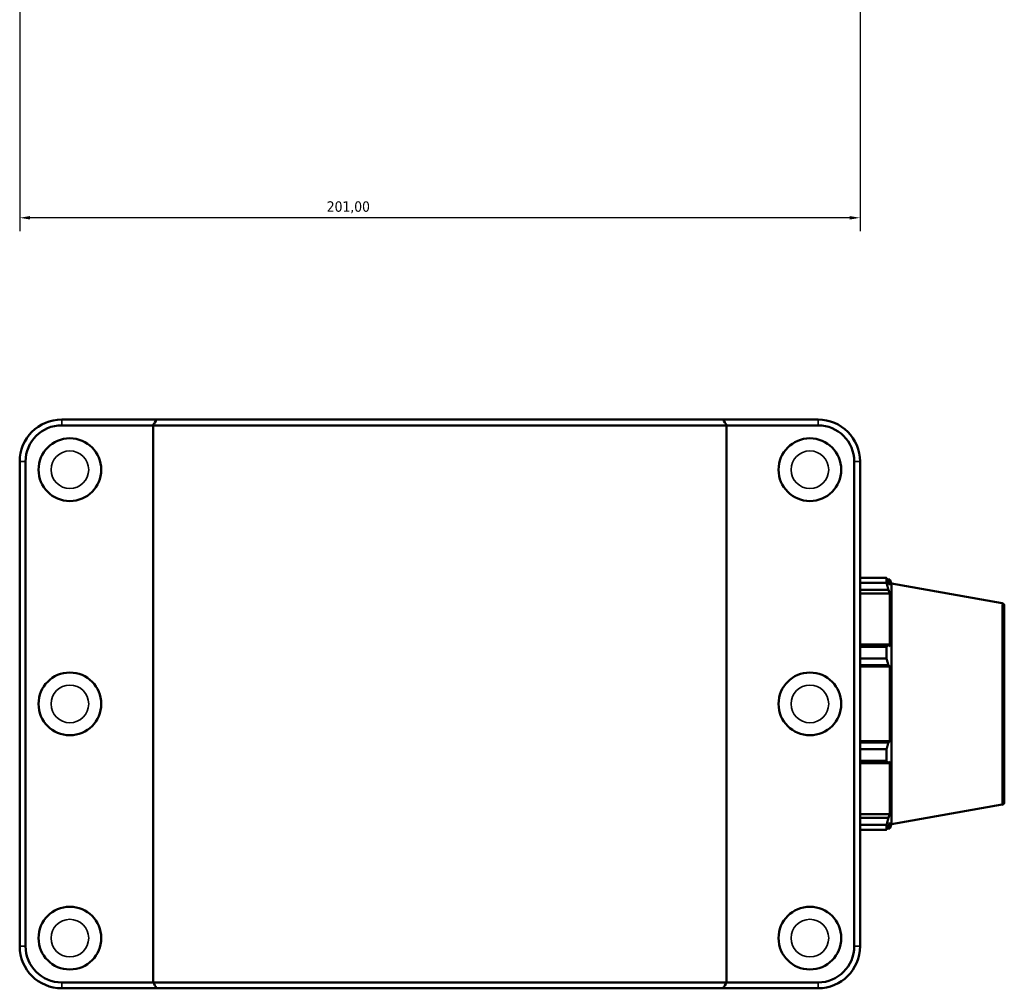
# Model space of a CAD drawing. Header units: millimetres. Extents: x 0 to 1033, y -35 to 1466.
# Tile 6 of 9: x 348 to 583, y 794 to 1026. Entities that reach past the tile are written whole.
import ezdxf

# ---------------------------------------------------------------- set-up
doc = ezdxf.new("R2010")
doc.units = ezdxf.units.MM
for name, color, linetype, lineweight in [('Dimension (ISO)', 7, 'Continuous', 25), ('Visible (ISO)', 7, 'Continuous', 50), ('Visible Narrow (ISO)', 7, 'Continuous', 35)]:
    doc.layers.add(name, color=color, linetype=linetype, lineweight=lineweight)
doc.styles.add('Note Text (ISO)', font='tahoma.ttf')
doc.dimstyles.new('Default (ISO)', dxfattribs={"dimtxt": 2.5, "dimasz": 2.5, "dimexe": 3.175, "dimexo": 0, "dimgap": 0.762, "dimtad": 1, "dimrnd": 1e-08, "dimzin": 0, "dimtxsty": 'Note Text (ISO)', "dimcen": 0.09, "dimdle": 10, "dimclrd": 256, "dimclre": 256, "dimclrt": 232, "dimazin": 0, "dimtfac": 1.40208, "dimtmove": 0, "dimatfit": 3, "dimfxl": 1, "dimtolj": 1, "dimtzin": 0, "dimlwd": -1, "dimlwe": -1, "dimarcsym": 0})

# ---------------------------------------------------------------- blocks, each defined once
blk = doc.blocks.new('*D13')
at = {"layer": 'Defpoints', "color": 0, "transparency": 16777216}
for p in [(347.53, 1108.23), (548.53, 1108.23), (347.53, 978.23)]:
    blk.add_point(p, dxfattribs=at)
at = {"layer": 'Dimension (ISO)', "transparency": 16777216}
for p, q in [((347.53, 1108.23), (347.53, 975.05)), ((548.53, 1108.23), (548.53, 975.05)), ((546.03, 978.23), (350.03, 978.23))]:
    blk.add_line(p, q, dxfattribs=at)
for points in [[(350.03, 978.65), (350.03, 977.81), (347.53, 978.23)], [(546.03, 978.65), (546.03, 977.81), (548.53, 978.23)]]:
    blk.add_solid(points, dxfattribs=at)
at = {"layer": 'Dimension (ISO)', "color": 232, "true_color": 0xca0064, "transparency": 16777216, "insert": (420.98, 982.17), "char_height": 2.5, "attachment_point": 1, "style": 'Note Text (ISO)'}
blk.add_mtext('\\A1;201,00', dxfattribs=at)

msp = doc.modelspace()

# ---------------------------------------------------------------- linework, layer by layer
at = {"layer": 'Visible (ISO)'}
for p, q in [((380.308, 930.001), (357.581, 930.001)), ((357.581, 928.601), (379.446, 928.601)), ((516.617, 928.601), (379.446, 928.601)), ((379.446, 795.401), (379.446, 928.601)), ((380.308, 930.001), (515.754, 930.001)), ((538.481, 930.001), (515.754, 930.001)), ((516.617, 928.601), (538.481, 928.601)), ((516.617, 795.401), (516.617, 928.601)), ((347.531, 919.951), (347.531, 804.051)), ((348.931, 804.051), (348.931, 919.951)), ((547.131, 919.951), (547.131, 804.051)), ((548.531, 804.051), (548.531, 919.951)), ((548.531, 892.11), (554.852, 892.11)), ((554.852, 890.953), (548.531, 890.953)), ((554.852, 890.953), (554.852, 892.11)), ((555.055, 891.761), (555.668, 891.761)), ((555.668, 890.383), (555.318, 891.299)), ((555.668, 890.383), (555.668, 891.761)), ((556.031, 890.762), (555.668, 891.761)), ((556.031, 833.24), (556.031, 890.762)), ((582.502, 886.094), (556.031, 890.762)), ((548.531, 889.25), (555.318, 889.25)), ((548.531, 888.398), (555.668, 888.398)), ((555.318, 889.25), (555.668, 888.398)), ((555.668, 875.742), (555.668, 888.398)), ((583.031, 885.464), (583.031, 838.538)), ((555.318, 876.186), (548.531, 876.186)), ((555.668, 875.742), (555.318, 876.186)), ((548.531, 875.63), (554.852, 875.63)), ((554.852, 872.836), (554.852, 875.63)), ((554.852, 872.836), (548.531, 872.836)), ((548.531, 871.238), (555.318, 871.238)), ((548.531, 870.95), (555.668, 870.95)), ((555.318, 871.238), (555.668, 870.95)), ((555.668, 853.052), (555.668, 870.95)), ((548.531, 853.052), (555.668, 853.052)), ((555.318, 852.763), (548.531, 852.763)), ((555.668, 853.052), (555.318, 852.763)), ((548.531, 851.165), (554.852, 851.165)), ((554.852, 848.372), (554.852, 851.165)), ((554.852, 848.372), (548.531, 848.372)), ((548.531, 847.816), (555.318, 847.816)), ((555.318, 847.816), (555.668, 848.259)), ((555.668, 835.603), (555.668, 848.259)), ((582.502, 837.908), (556.031, 833.24)), ((548.531, 835.603), (555.668, 835.603)), ((555.318, 834.752), (548.531, 834.752)), ((555.668, 835.603), (555.318, 834.752)), ((548.531, 833.048), (554.852, 833.048)), ((554.852, 831.891), (548.531, 831.891)), ((554.852, 831.891), (554.852, 833.048)), ((555.055, 832.241), (555.668, 832.241)), ((555.318, 832.703), (555.668, 833.618)), ((555.668, 832.241), (555.668, 833.618)), ((556.031, 833.24), (555.668, 832.241)), ((379.446, 795.401), (357.581, 795.401)), ((357.581, 794.001), (380.308, 794.001)), ((379.446, 795.401), (516.617, 795.401)), ((515.754, 794.001), (380.308, 794.001)), ((515.754, 794.001), (538.481, 794.001)), ((538.481, 795.401), (516.617, 795.401))]:
    msp.add_line(p, q, dxfattribs=at)
for centre in [(359.531, 918.001), (536.531, 918.001), (359.531, 862.001), (536.531, 862.001), (359.531, 806.001), (536.531, 806.001)]:
    msp.add_circle(centre, 7.5, dxfattribs=at)
for centre, radius, start, end in [((357.581, 919.951), 10.05, 90, 180), ((357.581, 919.951), 8.65, 90, 180), ((538.481, 919.951), 10.05, 0, 90), ((538.481, 919.951), 8.65, 0, 90), ((582.391, 885.464), 0.64, 0, 80), ((582.391, 838.538), 0.64, 280, 0), ((357.581, 804.051), 10.05, 180, 270), ((357.581, 804.051), 8.65, 180, 270), ((538.481, 804.051), 10.05, 270, 0), ((538.481, 804.051), 8.65, 270, 0)]:
    msp.add_arc(centre, radius, start, end, dxfattribs=at)
for points in [[(380.308, 930.001), (380.019, 929.535), (379.732, 929.068), (379.446, 928.601)], [(515.754, 930.001), (516.043, 929.535), (516.331, 929.068), (516.617, 928.601)], [(380.308, 794.001), (380.019, 794.467), (379.732, 794.934), (379.446, 795.401)], [(515.754, 794.001), (516.043, 794.467), (516.331, 794.934), (516.617, 795.401)]]:
    msp.add_open_spline(points, degree=3, dxfattribs=at)
for points, weights in [([(554.852, 892.11), (555.095, 891.696), (555.318, 891.299)], [1, 1.00110742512, 1.00139794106]), ([(555.318, 889.25), (555.095, 890.084), (554.852, 890.953)], [1.00139794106, 1.00110742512, 1]), ([(554.852, 875.63), (555.095, 875.913), (555.318, 876.186)], [1, 1.00110742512, 1.00139794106]), ([(555.318, 871.238), (555.095, 872.021), (554.852, 872.836)], [1.00139794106, 1.00110742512, 1]), ([(554.852, 851.165), (555.095, 851.981), (555.318, 852.763)], [1, 1.00110742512, 1.00139794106]), ([(555.318, 847.816), (555.095, 848.088), (554.852, 848.372)], [1.00139794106, 1.00110742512, 1]), ([(554.852, 833.048), (555.095, 833.917), (555.318, 834.752)], [1, 1.00110742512, 1.00139794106]), ([(555.318, 832.703), (555.095, 832.305), (554.852, 831.891)], [1.00139794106, 1.00110742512, 1])]:
    msp.add_rational_spline(points, weights, degree=2, dxfattribs=at)
at = {"layer": 'Visible Narrow (ISO)'}
for p, q in [((357.581, 928.671), (357.581, 929.931)), ((538.481, 928.671), (538.481, 929.931)), ((348.861, 919.951), (347.601, 919.951)), ((547.201, 919.951), (548.461, 919.951)), ((582.502, 838.204), (582.502, 885.797)), ((348.861, 804.051), (347.601, 804.051)), ((547.201, 804.051), (548.461, 804.051)), ((357.581, 795.331), (357.581, 794.071)), ((538.481, 795.331), (538.481, 794.071))]:
    msp.add_line(p, q, dxfattribs=at)
for centre in [(359.531, 918.001), (536.531, 918.001), (359.531, 862.001), (536.531, 862.001), (359.531, 806.001), (536.531, 806.001)]:
    msp.add_circle(centre, 4.5, dxfattribs=at)

# ---------------------------------------------------------------- dimensions: what is measured, and where the dimension line sits
at = {"layer": 'Dimension (ISO)'}
dim = msp.add_linear_dim(base=(347.531, 978.23), p1=(548.531, 1108.23), p2=(347.531, 1108.23), dimstyle='Default (ISO)', override={"dimdec": 2, "dimtp": 0, "dimtm": 0, "dimtdec": 2, "dimtofl": 0, "dimatfit": 1}, dxfattribs=at)
dim.commit()
dim.dimension.update_dxf_attribs({"geometry": '*D13', "text_midpoint": (426.031, 978.23), "dimtype": 160})

doc.saveas('drawing.dxf')
